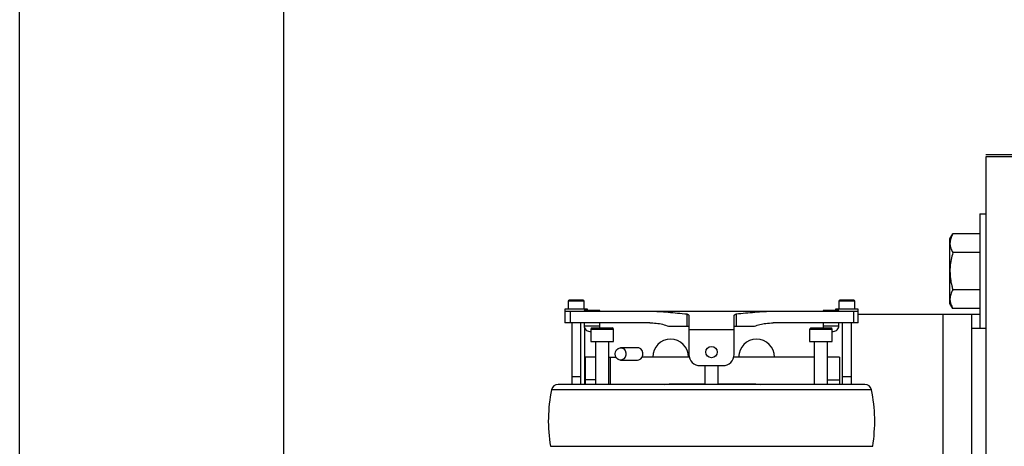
# Model space of a CAD drawing. Header units: inches. Extents: x 144.9 to 238.4, y 214.8 to 247.7.
# Tile 124 of 256: x 151.994 to 153.069, y 244.983 to 245.449. Entities that reach past the tile are written whole.
import ezdxf

# ---------------------------------------------------------------- set-up
doc = ezdxf.new("R2010")
doc.units = ezdxf.units.IN
doc.header["$LTSCALE"] = 0.25
doc.header["$MEASUREMENT"] = 0
doc.layers.add('ANNOTATIONS', color=1, linetype='Continuous')
doc.layers.add('MOTOR LH', color=7, linetype='Continuous')
doc.styles.add('ARIAL', font='arial.ttf', dxfattribs={"height": 0.09375})
doc.dimstyles.new('STANDARD$0', dxfattribs={"dimtxt": 0.09375, "dimasz": 0.09375, "dimexe": 0.03125, "dimexo": 0.046875, "dimgap": 0.09, "dimtad": 0, "dimtih": 1, "dimtoh": 1, "dimdec": 4, "dimzin": 0, "dimdsep": 46, "dimtxsty": 'ARIAL', "dimcen": 0.09, "dimadec": 0, "dimazin": 0, "dimtfac": 1, "dimtdec": 4, "dimtofl": 0, "dimtmove": 0, "dimatfit": 1, "dimfxl": 1, "dimtolj": 1, "dimtzin": 0, "dimarcsym": 0})

# ---------------------------------------------------------------- blocks, each defined once
blk = doc.blocks.new('*D64')
at = {"layer": 'ANNOTATIONS', "color": 0, "lineweight": -2, "transparency": 16777216}
for p, q in [((152.2827, 244.7211), (152.2827, 245.6874)), ((153.4233, 243.5377), (153.4233, 245.6874)), ((152.3764, 245.6561), (152.5679, 245.6561)), ((153.3296, 245.6561), (153.1381, 245.6561))]:
    blk.add_line(p, q, dxfattribs=at)
at = {"layer": 'ANNOTATIONS', "color": 0, "transparency": 16777216}
for points in [[(152.3764, 245.6717), (152.3764, 245.6405), (152.2827, 245.6561)], [(153.3296, 245.6717), (153.3296, 245.6405), (153.4233, 245.6561)]]:
    blk.add_solid(points, dxfattribs=at)
at = {"layer": 'defpoints', "color": 0, "transparency": 16777216}
for p in [(152.2827, 245.6561), (152.2827, 244.6742), (153.4233, 243.4908)]:
    blk.add_point(p, dxfattribs=at)
at = {"layer": 'ANNOTATIONS', "color": 0, "transparency": 16777216, "insert": (152.853, 245.6561), "char_height": 0.09375, "attachment_point": 5, "style": 'ARIAL'}
blk.add_mtext('\\A1;18 5/8"', dxfattribs=at)
blk = doc.blocks.new('*D66')
at = {"layer": 'ANNOTATIONS', "color": 0, "lineweight": -2, "transparency": 16777216}
for p, q in [((151.9943, 244.7851), (151.9943, 246.0537)), ((153.4233, 243.5377), (153.4233, 246.0537)), ((152.0881, 246.0225), (152.5045, 246.0225)), ((153.3296, 246.0225), (152.9132, 246.0225))]:
    blk.add_line(p, q, dxfattribs=at)
at = {"layer": 'ANNOTATIONS', "color": 0, "transparency": 16777216}
for points in [[(152.0881, 246.0381), (152.0881, 246.0069), (151.9943, 246.0225)], [(153.3296, 246.0381), (153.3296, 246.0069), (153.4233, 246.0225)]]:
    blk.add_solid(points, dxfattribs=at)
at = {"layer": 'defpoints', "color": 0, "transparency": 16777216}
for p in [(153.4233, 246.0225), (151.9943, 244.7382), (153.4233, 243.4908)]:
    blk.add_point(p, dxfattribs=at)
at = {"layer": 'ANNOTATIONS', "color": 0, "transparency": 16777216, "insert": (152.7088, 246.0225), "char_height": 0.09375, "attachment_point": 5, "style": 'ARIAL'}
blk.add_mtext('\\A1;24""', dxfattribs=at)

msp = doc.modelspace()

# ---------------------------------------------------------------- linework, layer by layer
at = {"layer": 'MOTOR LH'}
for p, q in [((158.84663, 245.30125), (153.04831, 245.30125)), ((158.84663, 245.29919), (153.04831, 245.29919)), ((153.04831, 245.29919), (153.04831, 244.04919)), ((153.04206, 245.23669), (153.04831, 245.23669)), ((153.04206, 245.23669), (153.04206, 245.11169)), ((153.00931, 245.20935), (153.01245, 245.21479)), ((153.00931, 245.13904), (153.00931, 245.20935)), ((153.04206, 245.21479), (153.01245, 245.21479)), ((153.04206, 245.19449), (153.01245, 245.19449)), ((153.04206, 245.15389), (153.01245, 245.15389)), ((152.61385, 245.13261), (152.58925, 245.13261)), ((152.58925, 245.13261), (152.58925, 245.11784)), ((152.59294, 245.14147), (152.59294, 245.13261)), ((152.61016, 245.14147), (152.59294, 245.14147)), ((152.61016, 245.13261), (152.61016, 245.14147)), ((152.61385, 245.13138), (152.61385, 245.13261)), ((152.88452, 245.13261), (152.88452, 245.13138)), ((152.90913, 245.13261), (152.88452, 245.13261)), ((152.88821, 245.14147), (152.88821, 245.13261)), ((152.90544, 245.14147), (152.88821, 245.14147)), ((152.90544, 245.13261), (152.90544, 245.14147)), ((152.90913, 245.11784), (152.90913, 245.13261)), ((153.01245, 245.1336), (153.00931, 245.13904)), ((153.04206, 245.1336), (153.01245, 245.1336)), ((152.90913, 245.13015), (152.58925, 245.13015)), ((152.59549, 245.11784), (152.59549, 245.13015)), ((152.61016, 245.13138), (152.61016, 245.13015)), ((152.62739, 245.13138), (152.61016, 245.13138)), ((152.62739, 245.13015), (152.62739, 245.13138)), ((152.72247, 245.11415), (152.72247, 245.12722)), ((152.72458, 245.12544), (152.72458, 245.08339)), ((152.7738, 245.08339), (152.7738, 245.12544)), ((152.77591, 245.12722), (152.77591, 245.11415)), ((152.87099, 245.13138), (152.87099, 245.13015)), ((152.88821, 245.13138), (152.87099, 245.13138)), ((152.88821, 245.13015), (152.88821, 245.13138)), ((152.90444, 245.11784), (152.90444, 245.13015)), ((152.90913, 245.12732), (153.04206, 245.12732)), ((153.00143, 245.12732), (153.00143, 244.721)), ((153.03268, 245.12732), (153.03268, 244.82674)), ((152.68186, 245.11784), (152.58925, 245.11784)), ((152.59663, 245.11784), (152.59663, 245.05067)), ((152.60647, 245.05067), (152.60647, 245.11784)), ((152.61016, 245.11784), (152.61016, 245.11464)), ((152.61016, 245.11464), (152.62739, 245.11464)), ((152.61081, 245.05067), (152.61081, 245.11169)), ((152.61755, 245.11071), (152.61755, 245.09742)), ((152.64216, 245.11071), (152.61755, 245.11071)), ((152.62739, 245.11464), (152.62739, 245.11784)), ((152.64216, 245.09742), (152.64216, 245.11071)), ((152.70233, 245.11415), (152.72458, 245.11415)), ((152.7738, 245.11415), (152.79605, 245.11415)), ((152.90913, 245.11784), (152.81652, 245.11784)), ((152.85622, 245.11071), (152.85622, 245.09742)), ((152.88083, 245.11071), (152.85622, 245.11071)), ((152.87099, 245.11784), (152.87099, 245.11464)), ((152.87099, 245.11464), (152.88821, 245.11464)), ((152.88083, 245.09742), (152.88083, 245.11071)), ((152.88821, 245.11464), (152.88821, 245.11784)), ((152.89191, 245.11784), (152.89191, 245.05067)), ((152.90175, 245.05067), (152.90175, 245.11784)), ((153.04831, 245.11169), (153.03268, 245.11169)), ((152.61632, 245.10849), (152.61755, 245.10849)), ((152.72458, 245.11046), (152.7738, 245.11046)), ((152.61755, 245.09742), (152.64216, 245.09742)), ((152.62247, 245.09742), (152.62247, 245.05067)), ((152.63724, 245.05067), (152.63724, 245.09742)), ((152.66836, 245.09065), (152.6499, 245.09065)), ((152.85622, 245.09742), (152.88083, 245.09742)), ((152.86114, 245.09742), (152.86114, 245.05067)), ((152.87591, 245.05067), (152.87591, 245.09742)), ((152.62247, 245.0802), (152.61139, 245.0802)), ((152.61139, 245.0802), (152.61139, 245.05067)), ((152.63724, 245.0802), (152.64499, 245.0802)), ((152.63846, 245.0802), (152.63846, 245.05067)), ((152.72501, 245.0802), (152.67327, 245.0802)), ((152.68503, 245.08044), (152.68503, 245.0802)), ((152.72409, 245.0802), (152.72409, 245.08044)), ((152.86114, 245.0802), (152.77337, 245.0802)), ((152.77878, 245.08044), (152.77878, 245.0802)), ((152.81784, 245.0802), (152.81784, 245.08044)), ((152.88895, 245.0802), (152.87591, 245.0802)), ((152.88895, 245.0802), (152.88895, 245.05067)), ((152.6499, 245.07712), (152.66836, 245.07712)), ((152.73689, 245.07109), (152.76149, 245.07109)), ((152.74181, 245.07109), (152.74181, 245.05067)), ((152.75657, 245.05067), (152.75657, 245.07109)), ((152.91651, 245.05067), (152.58187, 245.05067)), ((152.62247, 245.05559), (152.61139, 245.05559)), ((152.70281, 245.05128), (152.74181, 245.05128)), ((152.72409, 245.05067), (152.72409, 245.05128)), ((152.75657, 245.05128), (152.79754, 245.05128)), ((152.77878, 245.05128), (152.77878, 245.05067)), ((152.87591, 245.05559), (152.88895, 245.05559)), ((152.92374, 245.04478), (152.57464, 245.04478)), ((152.57335, 244.98304), (152.92503, 244.98304))]:
    msp.add_line(p, q, dxfattribs=at)
at = {"layer": 'MOTOR LH', "flags": 128}
for points in [[(152.64404, 245.08389), (152.64444, 245.08633), (152.64557, 245.08845), (152.64729, 245.08994), (152.64936, 245.09062), (152.65151, 245.09039), (152.65343, 245.08929), (152.65489, 245.08745), (152.65566, 245.08513), (152.65566, 245.08264), (152.65489, 245.08032), (152.65343, 245.07849), (152.65151, 245.07738), (152.64936, 245.07715), (152.64729, 245.07783), (152.64557, 245.07933), (152.64444, 245.08144), (152.64404, 245.08389)], [(152.66836, 245.07712), (152.66996, 245.07738), (152.67189, 245.07849), (152.67334, 245.08032), (152.67412, 245.08264), (152.67412, 245.08513), (152.67334, 245.08745), (152.67189, 245.08929), (152.66996, 245.09039), (152.66836, 245.09065)], [(152.69785, 245.05067), (152.69859, 245.05084), (152.70281, 245.05128)], [(152.79754, 245.05128), (152.80176, 245.05084), (152.8025, 245.05067)]]:
    msp.add_lwpolyline(points, dxfattribs=at)
at = {"layer": 'MOTOR LH'}
msp.add_circle((152.74919, 245.08585), 0.00615, dxfattribs=at)
for centre, radius, start, end in [((152.59392, 245.14147), 0.000984, 90, 180), ((152.60918, 245.14147), 0.000984, 0, 90), ((152.8892, 245.14147), 0.000984, 90, 180), ((152.90445, 245.14147), 0.000984, 0, 90), ((152.61632, 245.11464), 0.00615, 180, 270.00006), ((152.61903, 245.11071), 0.00148, 90, 180), ((152.62124, 245.11464), 0.00615, 336.16426, 0), ((152.64068, 245.11071), 0.00148, 0, 90), ((152.8577, 245.11071), 0.00148, 90, 180), ((152.87714, 245.11464), 0.00615, 180, 203.83574), ((152.87935, 245.11071), 0.00148, 0, 90), ((152.88206, 245.11464), 0.00615, 269.99989, 0), ((152.70456, 245.08044), 0.01953, 0, 180), ((152.79831, 245.08044), 0.01953, 0, 180), ((152.73689, 245.08339), 0.0123, 180, 270), ((152.76149, 245.08339), 0.0123, 270, 0), ((152.58187, 245.04329), 0.00738, 90, 168.32853), ((152.91651, 245.04329), 0.00738, 11.67147, 90), ((152.74091, 245.01043), 0.16978, 168.32853, 189.28449), ((152.75747, 245.01043), 0.16978, 350.71551, 11.67147)]:
    msp.add_arc(centre, radius, start, end, dxfattribs=at)
for points, knots in [([(153.01245, 245.21479), (153.01157, 245.21314), (153.0098, 245.20981), (153.00947, 245.20637), (153.00931, 245.20464)], [0, 0, 0, 0, 0.495458, 1, 1, 1, 1]), ([(153.00931, 245.20464), (153.00931, 245.2044), (153.00934, 245.20258), (153.01003, 245.19914), (153.01164, 245.19605), (153.01245, 245.19449)], [0, 0, 0, 0, 0.0701027, 0.5307909, 1, 1, 1, 1]), ([(153.01245, 245.19449), (153.01178, 245.19194), (153.01042, 245.18683), (153.00945, 245.18), (153.00935, 245.17577), (153.00931, 245.17419)], [0, 0, 0, 0, 0.3832912, 0.7702691, 1, 1, 1, 1]), ([(153.00931, 245.17419), (153.00942, 245.17149), (153.00963, 245.16605), (153.01097, 245.15929), (153.01207, 245.15527), (153.01245, 245.15389)], [0, 0, 0, 0, 0.3928666, 0.791696, 1, 1, 1, 1]), ([(153.01245, 245.15389), (153.01157, 245.15225), (153.0098, 245.14892), (153.00947, 245.14548), (153.00931, 245.14375)], [0, 0, 0, 0, 0.495458, 1, 1, 1, 1]), ([(153.00931, 245.14375), (153.00931, 245.1435), (153.00934, 245.14168), (153.01003, 245.13825), (153.01164, 245.13516), (153.01245, 245.1336)], [0, 0, 0, 0, 0.0701027, 0.5307909, 1, 1, 1, 1]), ([(152.60155, 245.14245), (152.60059, 245.14245), (152.59911, 245.14245), (152.59733, 245.14245), (152.59612, 245.14245), (152.59513, 245.14245), (152.59418, 245.14245), (152.59403, 245.14245), (152.59392, 245.14245)], [0, 0, 0, 0, 0.2394429, 0.3697767, 0.5, 0.6303338, 0.7605571, 1, 1, 1, 1]), ([(152.60918, 245.14245), (152.60908, 245.14245), (152.60892, 245.14245), (152.60797, 245.14245), (152.60698, 245.14245), (152.60577, 245.14245), (152.60399, 245.14245), (152.60251, 245.14245), (152.60155, 245.14245)], [0, 0, 0, 0, 0.2394429, 0.3697767, 0.5, 0.6303338, 0.7605571, 1, 1, 1, 1]), ([(152.89683, 245.14245), (152.89587, 245.14245), (152.89439, 245.14245), (152.89261, 245.14245), (152.89139, 245.14245), (152.89041, 245.14245), (152.88946, 245.14245), (152.8893, 245.14245), (152.8892, 245.14245)], [0, 0, 0, 0, 0.2394429, 0.3697767, 0.5, 0.6303338, 0.7605571, 1, 1, 1, 1]), ([(152.90445, 245.14245), (152.90435, 245.14245), (152.90419, 245.14245), (152.90324, 245.14245), (152.90226, 245.14245), (152.90104, 245.14245), (152.89927, 245.14245), (152.89779, 245.14245), (152.89683, 245.14245)], [0, 0, 0, 0, 0.2394429, 0.3697767, 0.5, 0.6303338, 0.7605571, 1, 1, 1, 1]), ([(152.72247, 245.12722), (152.71562, 245.12787), (152.70531, 245.12885), (152.69184, 245.12995), (152.68518, 245.13008), (152.68186, 245.13015)], [0, 0, 0, 0, 0.4967022, 0.7483915, 1, 1, 1, 1]), ([(152.72247, 245.12722), (152.72271, 245.12718), (152.7232, 245.12711), (152.72381, 245.12683), (152.72428, 245.12643), (152.72454, 245.12595), (152.72457, 245.1256), (152.72458, 245.12544)], [0, 0, 0, 0, 0.1895618, 0.3785862, 0.58128, 0.8172405, 1, 1, 1, 1]), ([(152.7738, 245.12544), (152.77383, 245.12571), (152.77389, 245.12618), (152.77438, 245.12672), (152.775, 245.12704), (152.77555, 245.12718), (152.77585, 245.12721), (152.77591, 245.12722)], [0, 0, 0, 0, 0.3122151, 0.5588002, 0.7673326, 0.9525905, 1, 1, 1, 1]), ([(152.81652, 245.13015), (152.81324, 245.13008), (152.80668, 245.12996), (152.79321, 245.12887), (152.78285, 245.12788), (152.77591, 245.12722)], [0, 0, 0, 0, 0.2481716, 0.4964204, 1, 1, 1, 1]), ([(152.62986, 245.11218), (152.62849, 245.11218), (152.6264, 245.11218), (152.62388, 245.11218), (152.62214, 245.11218), (152.62075, 245.11218), (152.6194, 245.11218), (152.61917, 245.11218), (152.61903, 245.11218)], [0, 0, 0, 0, 0.2394568, 0.3683607, 0.5, 0.6316393, 0.7605432, 1, 1, 1, 1]), ([(152.64068, 245.11218), (152.64054, 245.11218), (152.64031, 245.11218), (152.63896, 245.11218), (152.63757, 245.11218), (152.63583, 245.11218), (152.63331, 245.11218), (152.63122, 245.11218), (152.62986, 245.11218)], [0, 0, 0, 0, 0.2394568, 0.3683607, 0.5, 0.6316393, 0.7605432, 1, 1, 1, 1]), ([(152.68186, 245.11784), (152.68417, 245.11775), (152.68884, 245.11756), (152.69576, 245.11643), (152.70019, 245.11489), (152.70233, 245.11415)], [0, 0, 0, 0, 0.3380906, 0.6807549, 1, 1, 1, 1]), ([(152.79605, 245.11415), (152.79804, 245.11485), (152.80207, 245.11627), (152.80898, 245.1175), (152.81379, 245.11772), (152.81652, 245.11784)], [0, 0, 0, 0, 0.29795522, 0.60230012, 1, 1, 1, 1]), ([(152.86852, 245.11218), (152.86716, 245.11218), (152.86507, 245.11218), (152.86255, 245.11218), (152.86081, 245.11218), (152.85941, 245.11218), (152.85806, 245.11218), (152.85784, 245.11218), (152.8577, 245.11218)], [0, 0, 0, 0, 0.2394568, 0.3683607, 0.5, 0.6316393, 0.7605432, 1, 1, 1, 1]), ([(152.87935, 245.11218), (152.87921, 245.11218), (152.87898, 245.11218), (152.87763, 245.11218), (152.87624, 245.11218), (152.8745, 245.11218), (152.87198, 245.11218), (152.86989, 245.11218), (152.86852, 245.11218)], [0, 0, 0, 0, 0.23945684, 0.36836066, 0.5, 0.63163934, 0.76054316, 1, 1, 1, 1]), ([(152.88083, 245.10849), (152.88087, 245.10849), (152.88106, 245.10849), (152.88135, 245.10849), (152.88167, 245.10849), (152.88198, 245.10849), (152.88203, 245.10849), (152.88206, 245.10849)], [0, 0, 0, 0, 0.055992, 0.2509151, 0.4463508, 0.6412737, 1, 1, 1, 1]), ([(152.60155, 245.05879), (152.6009, 245.05879), (152.59961, 245.05879), (152.59803, 245.05879), (152.59712, 245.05879), (152.59699, 245.05879), (152.59699, 245.05879)], [0, 0, 0, 0, 0.3285663, 0.6575428, 0.9863252, 1, 1, 1, 1]), ([(152.60613, 245.05879), (152.60612, 245.05879), (152.60599, 245.05879), (152.60507, 245.05879), (152.6035, 245.05879), (152.6022, 245.05879), (152.60155, 245.05879)], [0, 0, 0, 0, 0.02498619, 0.34999804, 0.67520182, 1, 1, 1, 1]), ([(152.89683, 245.05879), (152.89618, 245.05879), (152.89488, 245.05879), (152.89331, 245.05879), (152.8924, 245.05879), (152.89227, 245.05879), (152.89226, 245.05879)], [0, 0, 0, 0, 0.3285663, 0.6575428, 0.9863252, 1, 1, 1, 1]), ([(152.9014, 245.05879), (152.90139, 245.05879), (152.90127, 245.05879), (152.90035, 245.05879), (152.89877, 245.05879), (152.89747, 245.05879), (152.89683, 245.05879)], [0, 0, 0, 0, 0.0249862, 0.349998, 0.6752018, 1, 1, 1, 1])]:
    msp.add_open_spline(points, degree=3, knots=knots, dxfattribs=at)

# ---------------------------------------------------------------- dimensions: what is measured, and where the dimension line sits
at = {"layer": 'ANNOTATIONS'}
for base, p1, p2, text, picture, middle in [((153.42331, 246.02248), (151.99435, 244.73821), (153.42331, 243.4908), '24""', '*D66', (152.70883, 246.02248)), ((152.28268, 245.65612), (153.42331, 243.4908), (152.28268, 244.67419), '18 5/8"', '*D64', (152.853, 245.65612))]:
    dim = msp.add_linear_dim(base=base, p1=p1, p2=p2, text=text, dimstyle='STANDARD$0', dxfattribs=at)
    dim.commit()
    dim.dimension.update_dxf_attribs({"geometry": picture, "text_midpoint": middle, "dimtype": 160})

doc.saveas('drawing.dxf')
